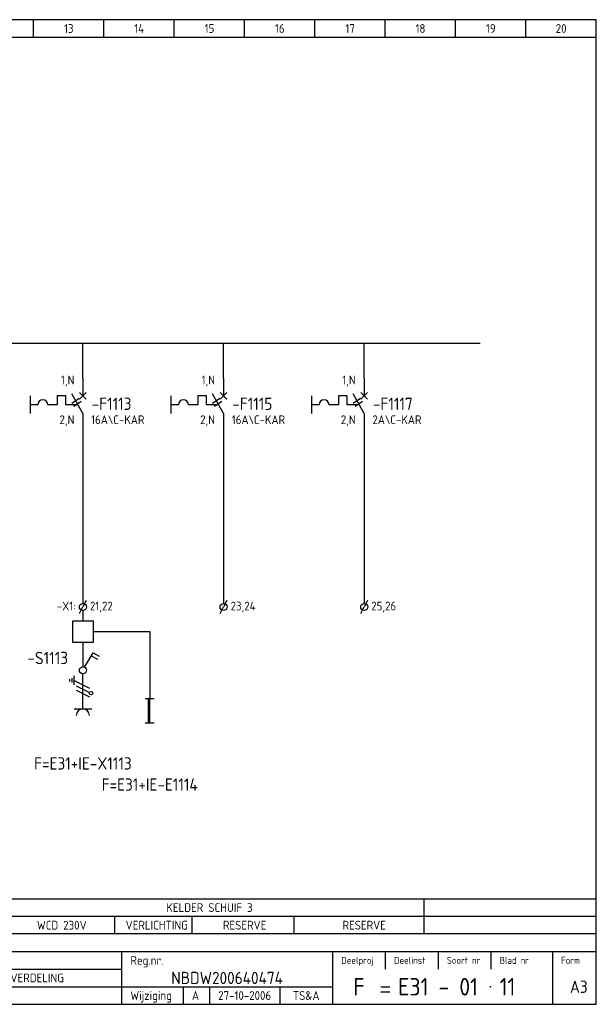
# Model space of a CAD drawing. Extents: x 10 to 410, y 10 to 290.
# Tile 2 of 2: x 246 to 410, y 10 to 290. Entities that reach past the tile are written whole.
import ezdxf
from ezdxf.enums import TextEntityAlignment as Align

# ---------------------------------------------------------------- set-up
doc = ezdxf.new("R2010")
doc.units = 0
doc.header["$LTSCALE"] = 10
doc.header["$MEASUREMENT"] = 0
doc.layers.get('0').update_dxf_attribs({"linetype": 'CONTINUOUS'})
for name, color, linetype in [('0-25', 7, 'CONTINUOUS'), ('0-35', 2, 'CONTINUOUS'), ('0-50', 3, 'CONTINUOUS'), ('B-25', 7, 'CONTINUOUS'), ('B-35', 2, 'CONTINUOUS'), ('S-25', 7, 'CONTINUOUS'), ('S-70', 5, 'CONTINUOUS')]:
    doc.layers.add(name, color=color, linetype=linetype)
doc.styles.add('ISO', font='iso.shx')
doc.styles.get("Standard").update_dxf_attribs({"font": 'iso.shx'})

# ---------------------------------------------------------------- blocks, each defined once
blk = doc.blocks.new('WCD')
at = {"layer": '0-25'}
for p, q in [((0, -10), (0, 0)), ((-3.75, -2.19), (-3.75, -1.56)), ((-3.12, -1.25), (-3.12, -2.5)), ((-2.5, -3.12), (-2.5, -0.62)), ((-2.5, -1.88), (1.88, -4.06)), ((-1.88, -3.44), (1.88, -5.31)), ((-1.88, -4.69), (1.88, -6.56)), ((-2.5, -10), (2.5, -10))]:
    blk.add_line(p, q, dxfattribs=at)
blk.add_circle((2.32, -5.54), 0.5, dxfattribs=at)
blk.add_arc((0, -11.88), 1.88, 0, 180, dxfattribs=at)
at = {"layer": '0-25', "style": 'ISO'}
blk.add_attdef('GR', (5, -15), '', height=2.5, dxfattribs=at)
at = {"layer": '0-35', "style": 'ISO'}
blk.add_attdef('KT', (5, -11), '', height=3.5, dxfattribs=at)
blk = doc.blocks.new('0002')
at = {"layer": 'S-25'}
for p, q in [((0, 0), (0, -5)), ((-15, -5), (-15, -10)), ((-7.35, -5), (-7.35, -7.5)), ((-4.85, -5), (-7.35, -5)), ((-4.85, -7.5), (-4.85, -5)), ((0, -10), (-3.12, -4.38)), ((0.94, -4.06), (-0.94, -5.94)), ((-0.94, -4.06), (0.94, -5.94)), ((-12.8, -7.5), (-15, -7.5)), ((-7.35, -7.5), (-10, -7.5)), ((-1.39, -7.5), (-4.85, -7.5)), ((0, -10), (0, -15))]:
    blk.add_line(p, q, dxfattribs=at)
blk.add_arc((-11.4, -7.5), 1.4, 0, 180, dxfattribs=at)
at = {"layer": 'B-25'}
for tag, p in [('KN1', (-2.43, -1.73)), ('KN2', (-2.43, -13.01))]:
    blk.add_attdef(tag, text='', height=2.5, dxfattribs=at).set_placement(p, align=Align.RIGHT)
blk.add_attdef('OM1', (5.91, -13.01), '', height=2.5, dxfattribs=at)
at = {"layer": 'B-35'}
blk.add_attdef('KT', (6.05, -8.99), '', height=3.5, dxfattribs=at)
blk = doc.blocks.new('0033')
at = {"layer": 'S-25'}
for p in [(-0.94, -1.88), (0.94, 1.88)]:
    blk.add_line(p, (0, 0), dxfattribs=at)
blk.add_circle((0, 0), 1, dxfattribs=at)
at = {"layer": 'B-25'}
blk.add_attdef('KT', text='', height=2.5, dxfattribs=at).set_placement((-2, -1), align=Align.RIGHT)
blk.add_attdef('KN1', (2, -1.01), '', height=2.5, dxfattribs=at)
blk = doc.blocks.new('KADERA3')
at = {"layer": '0-25'}
for p, q in [((250, 285), (250, 290)), ((270, 285), (270, 290)), ((290, 285), (290, 290)), ((310, 285), (310, 290)), ((330, 285), (330, 290)), ((350, 285), (350, 290)), ((370, 285), (370, 290)), ((390, 285), (390, 290)), ((10, 285), (410, 285)), ((410, 35), (10, 35)), ((410, 30), (10, 30)), ((350, 25), (350, 20)), ((365, 25), (365, 20)), ((380, 25), (380, 20)), ((200, 20), (275, 20)), ((150, 15), (335, 15)), ((292.5, 15), (292.5, 10)), ((300, 15), (300, 10)), ((320, 15), (320, 10))]:
    blk.add_line(p, q, dxfattribs=at)
at = {"layer": '0-35'}
for p, q in [((275, 25), (275, 10)), ((335, 25), (335, 10)), ((397.5, 25), (397.5, 10))]:
    blk.add_line(p, q, dxfattribs=at)
at = {"layer": '0-50'}
for p, q in [((10, 25), (410, 25)), ((348.75, 15), (351.25, 15)), ((348.75, 13.5), (351.25, 13.5))]:
    blk.add_line(p, q, dxfattribs=at)
blk.add_lwpolyline([(10, 10), (410, 10), (410, 290), (10, 290)], close=True, dxfattribs=at)
at = {"layer": '0-50', "const_width": 0.25}
blk.add_lwpolyline([(379.75, 15, 1), (380, 15, 1)], format="xyb", close=True, dxfattribs=at)
at = {"layer": '0-25', "style": 'ISO'}
for s, height, p in [('Reg.nr.', 2.5, (277.5, 22.5)), ('Deelproj', 2, (337.5, 22.5)), ('Deelinst', 2, (352.5, 22.5)), ('Soort nr', 2, (367.5, 22.5)), ('Blad nr', 2, (382.5, 22.5)), ('Form', 2, (400, 22.5)), ('Wijziging', 2.5, (277.5, 12.5))]:
    blk.add_text(s, height=height, dxfattribs=at).set_placement(p, align=Align.MIDDLE_LEFT)
for tag, p in [('STR1', (20, 287.5)), ('STR2', (40, 287.5)), ('STR3', (60, 287.5)), ('STR4', (80, 287.5)), ('STR5', (100, 287.5)), ('STR6', (120, 287.5)), ('STR7', (140, 287.5)), ('STR8', (160, 287.5)), ('STR9', (180, 287.5)), ('STR10', (200, 287.5)), ('STR11', (220, 287.5)), ('STR12', (240, 287.5)), ('STR13', (260, 287.5)), ('STR14', (280, 287.5)), ('STR15', (300, 287.5)), ('STR16', (320, 287.5)), ('STR17', (340, 287.5)), ('STR18', (360, 287.5)), ('STR19', (380, 287.5)), ('STR20', (400, 287.5)), ('W', (180, 12.5)), ('Z', (310, 12.5)), ('Y', (327.5, 12.5))]:
    blk.add_attdef(tag, text='', height=2.5, dxfattribs=at).set_placement(p, align=Align.MIDDLE)
for tag, p in [('N', (220, 22.5)), ('B', (92.5, 17.5)), ('P', (220, 17.5)), ('C', (92.5, 12.5)), ('U', (220, 12.5)), ('REV', (295, 12.5))]:
    blk.add_attdef(tag, text='', height=2.5, dxfattribs=at).set_placement(p, align=Align.MIDDLE_LEFT)
at = {"layer": '0-35', "style": 'ISO'}
blk.add_attdef('RNR', text='', height=3.5, dxfattribs=at).set_placement((305, 17.5), align=Align.MIDDLE)
for tag, p in [('X', (178.5, 17.5)), ('FORM', (402.5, 15))]:
    blk.add_attdef(tag, text='', height=3.5, dxfattribs=at).set_placement(p, align=Align.MIDDLE_LEFT)
at = {"layer": '0-50', "style": 'ISO'}
for tag, p in [('M', (342.5, 15)), ('O', (365, 15))]:
    blk.add_attdef(tag, text='', height=5, dxfattribs=at).set_placement(p, align=Align.MIDDLE)
blk.add_attdef('Q', text='', height=5, dxfattribs=at).set_placement((382.5, 15), align=Align.MIDDLE_LEFT)

msp = doc.modelspace()

# ---------------------------------------------------------------- linework, layer by layer
msp.add_lwpolyline([(261, 113), (267, 113), (267, 119), (261, 119)], close=True)
at = {"layer": '0-25'}
for p, q in [((10, 40), (410, 40)), ((361, 40), (361, 30)), ((273, 35), (273, 30)), ((295, 35), (295, 30)), ((324, 35), (324, 30))]:
    msp.add_line(p, q, dxfattribs=at)
at = {"layer": 'S-25'}
for p, q in [((264, 188), (264, 198)), ((304, 188), (304, 198)), ((344, 188), (344, 198)), ((260.85, 180.99), (262.96, 182.33)), ((300.85, 180.99), (302.96, 182.33)), ((340.85, 180.99), (342.96, 182.33)), ((261.38, 180.14), (263.49, 181.48)), ((301.38, 180.14), (303.49, 181.48)), ((341.38, 180.14), (343.49, 181.48)), ((264, 173), (264, 124)), ((304, 173), (304, 124)), ((344, 173), (344, 124)), ((264, 122), (264, 119)), ((267, 116), (283, 116)), ((283, 116), (283, 97)), ((264, 113), (264, 106)), ((266.38, 109.13), (268.11, 108.13)), ((281.75, 97), (284.25, 97)), ((282.69, 90), (282.69, 97)), ((283, 90), (283, 97)), ((281.75, 90), (284.25, 90))]:
    msp.add_line(p, q, dxfattribs=at)
msp.add_lwpolyline([(264.5, 105.87), (266.88, 109.99), (268.61, 108.99)], dxfattribs=at)
msp.add_circle((264, 105), 1, dxfattribs=at)
at = {"layer": 'S-70'}
msp.add_line((64, 198), (377, 198), dxfattribs=at)

# ---------------------------------------------------------------- block references
at = {"layer": '0-25'}
msp.add_blockref('WCD', (264, 104), dxfattribs=at)
at = {"layer": 'S-25'}
ref = msp.add_blockref('KADERA3', (0, 0), dxfattribs=at)
ref.add_attrib('P', 'LAAGSPANNINGSVERDELING', dxfattribs={"layer": '0-25', "height": 2.5, "style": 'ISO'}).set_placement((220, 17.5), align=Align.MIDDLE_LEFT)
ref.add_attrib('M', 'F', dxfattribs={"layer": '0-50', "height": 5, "style": 'ISO'}).set_placement((342.5, 15), align=Align.MIDDLE)
ref.add_attrib('O', 'E31 - 01', dxfattribs={"layer": '0-50', "height": 5, "style": 'ISO'}).set_placement((365, 15), align=Align.MIDDLE)
ref.add_attrib('Q', '11', dxfattribs={"layer": '0-50', "height": 5, "style": 'ISO'}).set_placement((382.5, 15), align=Align.MIDDLE_LEFT)
ref.add_attrib('RNR', 'NBDW200640474', dxfattribs={"layer": '0-35', "height": 3.5, "style": 'ISO'}).set_placement((305, 17.5), align=Align.MIDDLE)
ref.add_attrib('FORM', 'A3', dxfattribs={"layer": '0-35', "height": 3.5, "style": 'ISO'}).set_placement((402.5, 15), align=Align.MIDDLE_LEFT)
ref.add_attrib('REV', 'A', dxfattribs={"layer": '0-25', "height": 2.5, "style": 'ISO'}).set_placement((295, 12.5), align=Align.MIDDLE_LEFT)
ref.add_attrib('Z', '27-10-2006', dxfattribs={"layer": '0-25', "height": 2.5, "style": 'ISO'}).set_placement((310, 12.5), align=Align.MIDDLE)
ref.add_attrib('Y', 'TS&A', dxfattribs={"layer": '0-25', "height": 2.5, "style": 'ISO'}).set_placement((327.5, 12.5), align=Align.MIDDLE)
ref.add_attrib('STR13', '13', dxfattribs={"layer": '0-25', "height": 2.5, "style": 'ISO'}).set_placement((260, 287.5), align=Align.MIDDLE)
ref.add_attrib('STR14', '14', dxfattribs={"layer": '0-25', "height": 2.5, "style": 'ISO'}).set_placement((280, 287.5), align=Align.MIDDLE)
ref.add_attrib('STR15', '15', dxfattribs={"layer": '0-25', "height": 2.5, "style": 'ISO'}).set_placement((300, 287.5), align=Align.MIDDLE)
ref.add_attrib('STR16', '16', dxfattribs={"layer": '0-25', "height": 2.5, "style": 'ISO'}).set_placement((320, 287.5), align=Align.MIDDLE)
ref.add_attrib('STR17', '17', dxfattribs={"layer": '0-25', "height": 2.5, "style": 'ISO'}).set_placement((340, 287.5), align=Align.MIDDLE)
ref.add_attrib('STR18', '18', dxfattribs={"layer": '0-25', "height": 2.5, "style": 'ISO'}).set_placement((360, 287.5), align=Align.MIDDLE)
ref.add_attrib('STR19', '19', dxfattribs={"layer": '0-25', "height": 2.5, "style": 'ISO'}).set_placement((380, 287.5), align=Align.MIDDLE)
ref.add_attrib('STR20', '20', dxfattribs={"layer": '0-25', "height": 2.5, "style": 'ISO'}).set_placement((400, 287.5), align=Align.MIDDLE)
ref = msp.add_blockref('0002', (264, 188), dxfattribs=at)
ref.add_attrib('OM1', '16A\\C-KAR', (266.34, 174.99), dxfattribs={"layer": 'B-25', "height": 2.5})
ref.add_attrib('KT', '-F1113', (266.48, 179.01), dxfattribs={"layer": 'B-35', "height": 3.5})
ref.add_attrib('KN1', '1,N', dxfattribs={"layer": 'B-25', "height": 2.5}).set_placement((261.57, 186.27), align=Align.RIGHT)
ref.add_attrib('KN2', '2,N', dxfattribs={"layer": 'B-25', "height": 2.5}).set_placement((261.57, 174.99), align=Align.RIGHT)
ref = msp.add_blockref('0002', (304, 188), dxfattribs=at)
ref.add_attrib('OM1', '16A\\C-KAR', (306.34, 174.99), dxfattribs={"layer": 'B-25', "height": 2.5})
ref.add_attrib('KT', '-F1115', (306.48, 179.01), dxfattribs={"layer": 'B-35', "height": 3.5})
ref.add_attrib('KN1', '1,N', dxfattribs={"layer": 'B-25', "height": 2.5}).set_placement((301.57, 186.27), align=Align.RIGHT)
ref.add_attrib('KN2', '2,N', dxfattribs={"layer": 'B-25', "height": 2.5}).set_placement((301.57, 174.99), align=Align.RIGHT)
ref = msp.add_blockref('0002', (344, 188), dxfattribs=at)
ref.add_attrib('OM1', '2A\\C-KAR', (346.34, 174.99), dxfattribs={"layer": 'B-25', "height": 2.5})
ref.add_attrib('KT', '-F1117', (346.48, 179.01), dxfattribs={"layer": 'B-35', "height": 3.5})
ref.add_attrib('KN1', '1,N', dxfattribs={"layer": 'B-25', "height": 2.5}).set_placement((341.57, 186.27), align=Align.RIGHT)
ref.add_attrib('KN2', '2,N', dxfattribs={"layer": 'B-25', "height": 2.5}).set_placement((341.57, 174.99), align=Align.RIGHT)
ref = msp.add_blockref('0033', (264, 123), dxfattribs=at)
ref.add_attrib('KN1', '21,22', (266, 122), dxfattribs={"layer": 'B-25', "height": 2.5})
ref.add_attrib('KT', '-X1:', dxfattribs={"layer": 'B-25', "height": 2.5}).set_placement((262, 122), align=Align.RIGHT)
ref = msp.add_blockref('0033', (304, 123), dxfattribs=at)
ref.add_attrib('KN1', '23,24', (306, 122), dxfattribs={"layer": 'B-25', "height": 2.5})
ref = msp.add_blockref('0033', (344, 123), dxfattribs=at)
ref.add_attrib('KN1', '25,26', (346, 122), dxfattribs={"layer": 'B-25', "height": 2.5})

# ---------------------------------------------------------------- texts
at = {"layer": 'B-25'}
for s, p in [('KELDER SCHUIF 3', (300, 37.5)), ('WCD 230V', (258, 32.5)), ('VERLICHTING', (285, 32.5)), ('RESERVE', (310, 32.5)), ('RESERVE', (344, 32.5))]:
    msp.add_text(s, height=2.5, dxfattribs=at).set_placement(p, align=Align.MIDDLE_CENTER)
at = {"layer": 'B-35'}
for s, p in [('-S1113', (254, 108.5)), ('F=E31+IE-X1113', (264, 78.5)), ('F=E31+IE-E1114', (283, 72.5))]:
    msp.add_text(s, height=3.5, dxfattribs=at).set_placement(p, align=Align.MIDDLE)

doc.saveas('drawing.dxf')
